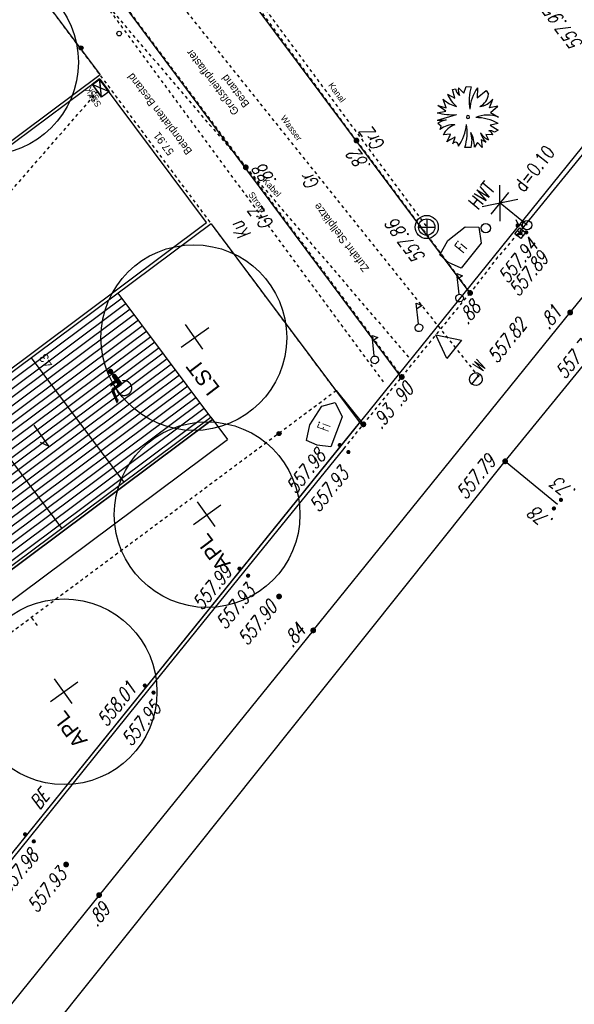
# Model space of a CAD drawing. Header units: metres. Extents: x 2 to 485, y 6 to 594.
# Tile 24 of 176: x 210 to 228, y 140 to 172. Entities that reach past the tile are written whole.
import ezdxf
from ezdxf.enums import TextEntityAlignment as Align

# ---------------------------------------------------------------- set-up
doc = ezdxf.new("R2010")
doc.units = ezdxf.units.M
doc.header["$LTSCALE"] = 0.0125
doc.header["$PDMODE"] = 35
doc.header["$PDSIZE"] = 0.1
for name, pattern in [('237-14_Züricher Str._GL_3_RW_2014-11-28_bea$0$STRICHLINIE2', [9.525, 6.35, -3.175]), ('260241_A_bea$0$GESTRICHELT', [0.4, 0.2, -0.2]), ('260241_A_bea$0$PUNKTIERT', [0.2, 0, -0.2]), ('AUSGEZOGEN', [1, 1, 0]), ('GESTRICHELT', [0.4, 0.2, -0.2]), ('PHANTOM2', [1.25, 0.625, -0.125, 0.125, -0.125, 0.125, -0.125]), ('Strichpunkt', [25.4, 12.7, -6.35, 0, -6.35])]:
    doc.linetypes.add(name, pattern=pattern)
for name, color, linetype in [('237-14_Züricher Str._GL_3_RW_2014-11-28_bea$0$_GRU_Allgemein_Text', 151, 'Continuous'), ('237-14_Züricher Str._GL_3_RW_2014-11-28_bea$0$_GRU_Regenwasser', 150, '237-14_Züricher Str._GL_3_RW_2014-11-28_bea$0$STRICHLINIE2'), ('237-14_Züricher Str._GL_3_RW_2014-11-28_bea$0$_GRU_Symbole', 51, 'Continuous'), ('260241_A_bea$0$B07_FLSTGR', 9, 'Continuous'), ('260241_A_bea$0$B10_GEBAEUDE', 1, 'Continuous'), ('260241_A_bea$0$B21_BORDSTEIN', 5, 'Continuous'), ('260241_A_bea$0$B23_EINFASS', 5, 'Continuous'), ('260241_A_bea$0$B24_EINFASS_GESTR', 5, 'Continuous'), ('260241_A_bea$0$B25_EINFASS_GEPKT', 7, '260241_A_bea$0$PUNKTIERT'), ('260241_A_bea$0$B28_VEINFASS_TXT', 5, 'Continuous'), ('260241_A_bea$0$B30_BEWSYM', 3, 'Continuous'), ('260241_A_bea$0$B37_VSCHILD', 6, 'Continuous'), ('260241_A_bea$0$B38_SPARTEN1_SYM', 2, 'Continuous'), ('260241_A_bea$0$B53_HAUPTHOEHEN', 4, 'Continuous'), ('260241_A_bea$0$B54_HOEHEN', 253, 'Continuous'), ('EVNPRMARY__', 193, 'AUSGEZOGEN'), ('f_baum', 3, 'Continuous'), ('f_einfassung', 51, 'Continuous'), ('f_entwässerung', 170, 'Continuous'), ('f_schraff', 251, 'Continuous'), ('f_sparten', 140, 'Continuous'), ('f_text_100', 7, 'Continuous'), ('f_weg', 2, 'Continuous')]:
    doc.layers.add(name, color=color, linetype=linetype)
doc.styles.add('237-14_Züricher Str._GL_3_RW_2014-11-28_bea$0$STANDARD', font='isocp.shx')
doc.styles.add('260241_A_bea$0$ROMANS', font='ROMANS')
doc.styles.add('260241_A_bea$0$SIMPLEX8', font='SIMPLEX8')
doc.styles.add('260241_A_bea$0$SYMTEXT', font='SIMPLEX', dxfattribs={"width": 0.8})
doc.styles.add('Arial', font='arial.ttf')

# ---------------------------------------------------------------- blocks, each defined once
blk = doc.blocks.new('260241_A_bea$0$HOEHENPKT_ZENTR')
at = {"const_width": 0.75}
blk.add_lwpolyline([(-0.375, 0, 1), (0.375, 0, 1)], format="xyb", close=True, dxfattribs=at)
blk = doc.blocks.new('260241_A_bea$0$HOEHENPKT_DOPP')
at = {"const_width": 0.15}
for points in [[(-0.075, 0.4, 1), (0.075, 0.4, 1)], [(-0.075, -0.4, 1), (0.075, -0.4, 1)]]:
    blk.add_lwpolyline(points, format="xyb", close=True, dxfattribs=at)
blk = doc.blocks.new('260241_A_bea$0$BEL_SCHALTK')
for p, q in [((0.2, 0.23), (0.33, 0.5)), ((-0.165, 0.165), (0.165, 0.165)), ((-0.165, -0.165), (-0.165, 0.165)), ((0.165, 0.165), (0.165, -0.165)), ((0.33, 0.25), (0.2, 0.23)), ((0.26, 0.065), (0.33, 0.25)), ((0.26, 0.115), (0.26, 0.065)), ((0.295, 0.105), (0.26, 0.065)), ((0.165, -0.165), (-0.165, -0.165))]:
    blk.add_line(p, q)
blk.add_point((0, 0))
blk = doc.blocks.new('260241_A_bea$0$BEL_MAST')
for p, q in [((0.15, 0.25), (-0.15, 0.5)), ((-0.15, 0.25), (0.15, 0.5)), ((-0.15, 0.375), (0.15, 0.375)), ((0, 0), (0, 0.375))]:
    blk.add_line(p, q)
blk.add_circle((0, 0), 0.05)
blk = doc.blocks.new('260241_A_bea$0$BUSCH_EINZELN')
for p, q in [((-0.065, 0.385), (-0.03, 0.495)), ((-0.03, 0.495), (0.05, 0.49)), ((-0.33, 0.37), (-0.21, 0.305)), ((-0.25, 0.445), (-0.2, 0.455)), ((-0.21, 0.305), (-0.25, 0.445)), ((-0.155, 0.47), (-0.065, 0.385)), ((0.155, 0.47), (0.15, 0.31)), ((0.15, 0.31), (0.295, 0.43)), ((0.295, 0.43), (0.33, 0.37)), ((-0.36, 0.095), (-0.485, 0.185)), ((-0.485, 0.185), (-0.35, 0.15)), ((-0.35, 0.15), (-0.4, 0.29)), ((0.35, 0.15), (0.4, 0.29)), ((0.48, 0.175), (0.35, 0.15)), ((0.365, 0.075), (0.48, 0.175)), ((-0.5, 0.07), (-0.36, 0.095)), ((-0.495, -0.05), (-0.185, 0.04)), ((0.365, 0.075), (0.495, 0)), ((-0.435, -0.145), (-0.485, -0.105)), ((-0.45, -0.2), (-0.435, -0.145)), ((0.485, -0.105), (0.36, -0.13)), ((0.36, -0.13), (0.49, -0.21)), ((-0.28, -0.275), (-0.4, -0.29)), ((0.4, -0.29), (0.29, -0.28)), ((0.29, -0.28), (0.33, -0.37)), ((0.49, -0.21), (0.43, -0.245)), ((-0.28, -0.365), (-0.34, -0.4)), ((-0.28, -0.365), (-0.205, -0.32)), ((0.155, -0.41), (0.105, -0.485)), ((0.23, -0.49), (0.155, -0.41)), ((0.215, -0.365), (0.23, -0.49)), ((0.215, -0.365), (0.29, -0.405)), ((0.05, -0.49), (-0.05, -0.49))]:
    blk.add_line(p, q)
for centre, radius, start, end in [((0.782, 0.267), 0.765, 163.041, 190.686), ((0.147, 0.563), 0.515, 202.065, 229.819), ((-0.033, 0.486), 0.17, 190.462, 233.057), ((0.038, 0.44), 0.195, 171.286, 207.638), ((0.635, 0.101), 0.605, 142.43, 177.737), ((0.086, 0.392), 0.245, 295.125, 354.891), ((-0.074, 0.622), 0.465, 225.48, 256.185), ((0.159, 0.468), 0.3, 275.972, 323.518), ((-0.244, 1.088), 1.05, 255.893, 273.226), ((0, 0), 0.025, 0, 180), ((0, 0), 0.025, 180, 0), ((0.322, -0.437), 0.47, 68.359, 114.737), ((-0.454, 0.859), 0.91, 267.403, 276.547), ((-0.27, -0.406), 0.37, 102.447, 125.478), ((-0.235, -0.469), 0.345, 86.753, 128.647), ((-0.118, -0.42), 0.31, 108.162, 155.297), ((-0.756, -0.047), 0.735, 324.91, 354.337), ((-0.773, -0.255), 0.76, 342.013, 10.256), ((0.141, -0.68), 0.67, 59.085, 91.349), ((-1.119, 0.051), 0.9, 329.941, 338.777), ((-0.37, -0.481), 0.475, 359.531, 29.114), ((-0.36, -0.378), 0.425, 344.789, 17.598), ((0.448, -0.116), 0.28, 209.73, 245.042), ((0.569, -0.148), 0.38, 196.427, 222.651), ((0.363, -0.332), 0.11, 52.695, 102.247), ((0.325, -0.299), 0.075, 6.572, 78.847), ((-0.815, -0.161), 0.63, 334.687, 345.347), ((-0.204, -0.458), 0.05, 346.012, 146.063)]:
    blk.add_arc(centre, radius, start, end)
blk = doc.blocks.new('260241_A_bea$0$Hoehenpunkt_einfach')
at = {"lineweight": -2}
blk.add_hatch(color=256, dxfattribs=at).paths.add_polyline_path([(0, 0.105, -1), (0, -0.105, -1)], flags=0)
blk.add_circle((0, 0), 0.105, dxfattribs=at)

msp = doc.modelspace()

# ---------------------------------------------------------------- linework, layer by layer
at = {"color": 252}
for p, q in [((222.882, 165.448), (222.882, 164.923)), ((222.619, 165.185), (223.144, 165.185)), ((223.567, 164.746), (224.125, 165.193)), ((224.125, 165.193), (224.569, 165.18)), ((224.569, 165.18), (224.64, 164.665)), ((223.306, 164.289), (223.567, 164.746)), ((224.64, 164.665), (223.998, 163.855)), ((223.589, 164.04), (223.306, 164.289)), ((223.998, 163.855), (223.589, 164.04)), ((223.928, 163.021), (223.858, 163.68)), ((223.858, 163.68), (224.043, 163.611)), ((224.043, 163.611), (223.877, 163.505)), ((222.615, 162.061), (222.545, 162.72)), ((222.545, 162.72), (222.73, 162.651)), ((222.73, 162.651), (222.564, 162.545)), ((221.188, 161.024), (221.118, 161.683)), ((221.118, 161.683), (221.303, 161.614)), ((223.536, 160.939), (223.18, 161.698)), ((223.18, 161.698), (224.001, 161.527)), ((221.303, 161.614), (221.137, 161.508)), ((224.001, 161.527), (223.536, 160.939)), ((224.34, 160.11), (224.599, 160.431)), ((219.1, 158.799), (219.494, 159.395)), ((219.494, 159.395), (219.921, 159.519)), ((219.921, 159.519), (220.146, 159.05)), ((218.992, 158.283), (219.1, 158.799)), ((220.146, 159.05), (219.783, 158.083)), ((219.337, 158.134), (218.992, 158.283)), ((219.783, 158.083), (219.337, 158.134))]:
    msp.add_line(p, q, dxfattribs=at)
for centre, major_axis, start_param, end_param in [((222.882, 165.185), (-0.265, 0.265), 3.926991, 10.210176), ((222.882, 165.185), (-0.186, 0.186), 3.926991, 10.210176), ((224.79, 165.149), (0.106, 0.106), 5.497787, 11.780972), ((223.943, 162.889), (-0.0884, 0.0884), -1.464608, 4.818577), ((222.63, 161.929), (-0.0884, 0.0884), -1.464608, 4.818577), ((221.203, 160.892), (-0.0884, 0.0884), -1.464608, 4.818577), ((224.47, 160.27), (-0.146, 0.146), -1.465553, 4.817632)]:
    msp.add_ellipse(centre, major_axis=major_axis, ratio=1, start_param=start_param, end_param=end_param, dxfattribs=at)
at = {"layer": '237-14_Züricher Str._GL_3_RW_2014-11-28_bea$0$_GRU_Regenwasser', "ltscale": 0.05}
msp.add_line((201.96, 157.743), (212.349, 169.676), dxfattribs=at)
at = {"layer": '237-14_Züricher Str._GL_3_RW_2014-11-28_bea$0$_GRU_Symbole'}
for p, q in [((212.379, 169.386), (212.32, 169.967)), ((212.08, 169.787), (212.619, 169.566))]:
    msp.add_line(p, q, dxfattribs=at)
msp.add_lwpolyline([(212.379, 169.386), (212.08, 169.787), (212.32, 169.967), (212.619, 169.566)], close=True, dxfattribs=at)
at = {"layer": '260241_A_bea$0$B07_FLSTGR', "color": 30, "linetype": 'Continuous'}
msp.add_line((147.972, 68.76), (322.482, 284.91), dxfattribs=at)
at = {"layer": '260241_A_bea$0$B10_GEBAEUDE', "color": 7, "linetype": '260241_A_bea$0$GESTRICHELT'}
for p, q in [((219.951, 159.899), (209.364, 174.073)), ((193.722, 140.388), (219.951, 159.899))]:
    msp.add_line(p, q, dxfattribs=at)
at = {"layer": '260241_A_bea$0$B21_BORDSTEIN', "color": 252, "linetype": 'Continuous'}
msp.add_line((225.416, 157.615), (227.105, 156.23), dxfattribs=at)
at = {"layer": '260241_A_bea$0$B23_EINFASS', "color": 252, "linetype": 'Continuous'}
for p, q in [((231.411, 171.852), (225.958, 165.124)), ((227.517, 162.424), (228.79, 163.986)), ((219.216, 152.152), (227.517, 162.424)), ((225.416, 157.615), (228.571, 161.49)), ((219.951, 159.899), (220.834, 158.809)), ((216.971, 154.034), (220.211, 158.027)), ((206.188, 133.549), (225.416, 157.615)), ((213.915, 150.256), (216.971, 154.034)), ((219.216, 152.152), (212.296, 143.599)), ((210.045, 145.448), (213.915, 150.256)), ((203.862, 137.794), (210.045, 145.448)), ((212.296, 143.599), (205.7, 135.417))]:
    msp.add_line(p, q, dxfattribs=at)
at = {"layer": '260241_A_bea$0$B24_EINFASS_GESTR', "color": 252, "linetype": '260241_A_bea$0$GESTRICHELT'}
for p, q in [((210.298, 176.132), (217.035, 167.114)), ((220.611, 167.98), (216.699, 173.281)), ((220.611, 167.98), (224.285, 163.055)), ((217.035, 167.114), (222.076, 160.34)), ((225.958, 165.124), (225.174, 164.21)), ((225.174, 164.21), (224.285, 163.055)), ((222.076, 160.34), (224.285, 163.055)), ((220.834, 158.809), (222.076, 160.34)), ((220.211, 158.027), (220.834, 158.809))]:
    msp.add_line(p, q, dxfattribs=at)
at = {"layer": '260241_A_bea$0$B25_EINFASS_GEPKT', "color": 7, "linetype": '260241_A_bea$0$PUNKTIERT', "ltscale": 0.5}
msp.add_line((210.303, 152.312), (210.106, 152.576), dxfattribs=at)
at = {"layer": 'EVNPRMARY__', "color": 252}
for p, q in [((212.886, 160.096), (213.025, 160.168)), ((212.886, 160.096), (213.007, 160.061)), ((212.795, 159.889), (212.694, 159.873)), ((212.803, 159.915), (212.724, 159.98)), ((212.909, 159.598), (212.828, 159.563))]:
    msp.add_line(p, q, dxfattribs=at)
for points in [[(212.664, 160.522), (212.576, 160.524), (212.663, 160.522), (212.58, 160.549)], [(212.664, 160.522), (212.58, 160.494), (212.664, 160.522), (212.576, 160.524)], [(212.663, 160.522), (212.58, 160.549), (212.663, 160.522), (212.593, 160.573)], [(212.664, 160.522), (212.594, 160.468), (212.664, 160.522), (212.58, 160.494)], [(212.663, 160.522), (212.593, 160.573), (212.662, 160.523), (212.608, 160.589)], [(212.664, 160.521), (212.615, 160.448), (212.664, 160.522), (212.594, 160.468)], [(212.662, 160.523), (212.608, 160.589), (212.663, 160.522), (212.631, 160.603)], [(212.665, 160.522), (212.65, 160.434), (212.664, 160.521), (212.615, 160.448)], [(212.663, 160.522), (212.631, 160.603), (212.662, 160.523), (212.651, 160.609)], [(212.666, 160.523), (212.688, 160.436), (212.665, 160.522), (212.65, 160.434)], [(212.662, 160.523), (212.651, 160.609), (212.662, 160.522), (212.667, 160.61)], [(212.662, 160.522), (212.667, 160.61), (212.662, 160.52), (212.691, 160.605)], [(212.688, 160.606), (212.703, 160.601), (212.664, 160.521), (212.721, 160.589)], [(212.664, 160.521), (212.664, 160.521), (212.688, 160.606), (212.703, 160.601)], [(212.664, 160.521), (212.721, 160.589), (212.666, 160.524), (212.74, 160.568)], [(212.665, 160.523), (212.749, 160.546), (212.664, 160.521), (212.753, 160.518)], [(212.664, 160.522), (212.711, 160.447), (212.666, 160.523), (212.688, 160.436)], [(212.664, 160.521), (212.753, 160.518), (212.664, 160.522), (212.748, 160.492)], [(212.664, 160.522), (212.748, 160.492), (212.665, 160.522), (212.738, 160.472)], [(212.665, 160.522), (212.738, 160.472), (212.664, 160.522), (212.711, 160.447)], [(212.666, 160.524), (212.74, 160.568), (212.665, 160.523), (212.749, 160.546)], [(212.712, 160.36), (212.753, 160.341), (212.715, 160.39), (212.765, 160.349)], [(212.717, 160.339), (212.743, 160.334), (212.712, 160.36), (212.753, 160.341)], [(212.715, 160.39), (212.765, 160.349), (212.725, 160.409), (212.776, 160.357)], [(212.725, 160.409), (212.776, 160.357), (212.742, 160.428), (212.792, 160.368)], [(212.895, 160.23), (212.726, 160.321), (212.895, 160.23), (212.852, 160.411)], [(212.742, 160.428), (212.792, 160.368), (212.76, 160.438), (212.804, 160.377)], [(212.76, 160.438), (212.804, 160.377), (212.783, 160.443), (212.817, 160.386)], [(212.783, 160.443), (212.817, 160.386), (212.808, 160.441), (212.829, 160.395)], [(212.808, 160.441), (212.829, 160.395), (212.827, 160.433), (212.839, 160.402)], [(212.842, 160.422), (212.837, 160.4), (212.851, 160.412), (212.826, 160.393)], [(212.851, 160.412), (212.826, 160.393), (212.852, 160.409), (212.834, 160.399)], [(212.827, 160.433), (212.839, 160.402), (212.842, 160.422), (212.837, 160.4)], [(212.895, 160.23), (212.852, 160.411), (213.025, 160.168)], [(212.654, 160.073), (212.676, 160.071), (212.656, 160.088), (212.678, 160.083)], [(212.654, 160.061), (212.674, 160.058), (212.654, 160.073), (212.676, 160.071)], [(212.657, 160.046), (212.672, 160.044), (212.654, 160.061), (212.674, 160.058)], [(212.656, 160.088), (212.678, 160.083), (212.661, 160.1), (212.68, 160.095)], [(212.668, 160.022), (212.668, 160.022), (212.657, 160.046), (212.672, 160.044)], [(212.661, 160.1), (212.68, 160.095), (212.667, 160.111), (212.682, 160.107)], [(212.667, 160.111), (212.682, 160.107), (212.674, 160.119), (212.682, 160.108)], [(212.895, 160.23), (212.848, 160.15), (212.895, 160.23), (212.668, 160.022)], [(212.895, 160.23), (212.668, 160.022), (212.895, 160.23), (212.668, 160.022)], [(212.895, 160.23), (212.668, 160.022), (212.895, 160.23), (212.686, 160.13)], [(212.674, 160.119), (212.682, 160.108), (212.68, 160.125), (212.682, 160.109)], [(212.68, 160.125), (212.682, 160.109), (212.686, 160.13), (212.682, 160.104)], [(212.895, 160.23), (212.686, 160.13), (212.895, 160.23), (212.686, 160.13)], [(212.895, 160.23), (212.686, 160.13), (212.895, 160.23), (212.803, 160.213)], [(212.727, 160.321), (212.727, 160.321), (212.717, 160.339), (212.743, 160.334)], [(212.851, 160.013), (212.724, 159.98), (212.851, 160.013), (212.886, 160.096)], [(212.895, 160.23), (212.803, 160.213), (212.895, 160.23), (212.726, 160.321)], [(212.895, 160.23), (212.726, 160.321), (212.895, 160.23), (212.726, 160.321)], [(212.895, 160.23), (212.803, 160.213), (212.895, 160.23), (212.803, 160.213)], [(212.851, 160.013), (213.007, 160.061), (212.851, 160.013), (212.803, 159.915)], [(212.895, 160.23), (212.886, 160.096), (212.895, 160.23), (212.848, 160.15)], [(212.895, 160.23), (212.848, 160.15), (212.895, 160.23), (212.848, 160.15)], [(212.851, 160.013), (212.886, 160.096), (212.851, 160.013), (212.886, 160.096)], [(212.851, 160.013), (212.886, 160.096), (212.851, 160.013), (213.007, 160.061)], [(212.851, 160.013), (213.007, 160.061), (212.851, 160.013), (213.007, 160.061)], [(212.895, 160.23), (213.025, 160.168), (212.895, 160.23), (212.886, 160.096)], [(212.895, 160.23), (212.886, 160.096), (212.895, 160.23), (212.886, 160.096)], [(212.887, 160.096), (213.037, 160.142), (212.886, 160.097), (213.039, 160.127)], [(212.886, 160.097), (213.039, 160.127), (212.887, 160.097), (213.038, 160.11)], [(212.887, 160.097), (213.033, 160.094), (212.886, 160.097), (213.026, 160.079)], [(212.886, 160.097), (213.026, 160.079), (212.887, 160.097), (213.008, 160.061)], [(212.887, 160.096), (212.887, 160.096), (213.025, 160.168), (213.032, 160.156)], [(213.025, 160.168), (213.032, 160.156), (212.887, 160.096), (213.037, 160.142)], [(212.887, 160.097), (213.038, 160.11), (212.887, 160.097), (213.033, 160.094)], [(213.025, 160.168), (213.025, 160.168), (212.895, 160.23), (213.025, 160.168)], [(213.031, 160.236), (213.059, 160.197), (213.06, 160.242), (213.07, 160.199)], [(213.06, 160.242), (213.07, 160.199), (213.09, 160.245), (213.091, 160.201)], [(213.09, 160.245), (213.091, 160.201), (213.124, 160.245), (213.116, 160.201)], [(213.124, 160.245), (213.116, 160.201), (213.155, 160.241), (213.144, 160.198)], [(213.155, 160.241), (213.144, 160.198), (213.191, 160.231), (213.18, 160.189)], [(213.191, 160.231), (213.18, 160.189), (213.222, 160.218), (213.201, 160.18)], [(213.222, 160.218), (213.201, 160.18), (213.247, 160.205), (213.224, 160.167)], [(213.247, 160.205), (213.224, 160.167), (213.27, 160.188), (213.248, 160.148)], [(213.27, 160.188), (213.248, 160.148), (213.296, 160.164), (213.267, 160.13)], [(213.296, 160.164), (213.267, 160.13), (213.319, 160.137), (213.282, 160.112)], [(213.319, 160.137), (213.282, 160.112), (213.338, 160.107), (213.3, 160.083)], [(213.338, 160.107), (213.3, 160.083), (213.349, 160.084), (213.31, 160.063)], [(213.349, 160.084), (213.31, 160.063), (213.359, 160.054), (213.318, 160.038)], [(213.359, 160.054), (213.318, 160.038), (213.367, 160.019), (213.323, 160.011)], [(212.689, 159.927), (212.794, 159.899), (212.687, 159.914), (212.794, 159.897)], [(212.687, 159.914), (212.794, 159.897), (212.688, 159.895), (212.794, 159.892)], [(212.688, 159.895), (212.794, 159.892), (212.694, 159.873), (212.794, 159.889)], [(212.693, 159.942), (212.794, 159.901), (212.689, 159.927), (212.794, 159.899)], [(212.703, 159.959), (212.795, 159.905), (212.693, 159.942), (212.794, 159.901)], [(212.804, 159.758), (212.694, 159.873), (212.795, 159.889)], [(212.804, 159.758), (212.828, 159.563), (212.804, 159.758), (212.694, 159.873)], [(212.71, 159.968), (212.798, 159.91), (212.703, 159.959), (212.795, 159.905)], [(212.723, 159.98), (212.803, 159.915), (212.71, 159.968), (212.798, 159.91)], [(212.724, 159.98), (212.724, 159.98), (212.851, 160.013), (212.724, 159.98)], [(212.851, 160.013), (212.803, 159.915), (212.724, 159.98)], [(212.804, 159.758), (212.795, 159.889), (212.804, 159.758), (212.909, 159.598)], [(212.795, 159.889), (212.795, 159.889), (212.804, 159.758), (212.795, 159.889)], [(212.804, 159.758), (212.909, 159.598), (212.804, 159.758), (212.828, 159.563)], [(212.804, 159.758), (212.909, 159.598), (212.804, 159.758), (212.909, 159.598)], [(212.866, 159.866), (212.904, 159.888), (212.854, 159.897), (212.891, 159.923)], [(212.88, 159.84), (212.915, 159.867), (212.866, 159.866), (212.904, 159.888)], [(212.899, 159.813), (212.932, 159.843), (212.88, 159.84), (212.915, 159.867)], [(212.918, 159.792), (212.947, 159.826), (212.899, 159.813), (212.932, 159.843)], [(212.941, 159.772), (212.963, 159.811), (212.918, 159.792), (212.947, 159.826)], [(212.97, 159.752), (212.992, 159.791), (212.941, 159.772), (212.963, 159.811)], [(213.003, 159.736), (213.022, 159.776), (212.97, 159.752), (212.992, 159.791)], [(213.036, 159.725), (213.042, 159.769), (213.003, 159.736), (213.022, 159.776)], [(213.069, 159.718), (213.069, 159.763), (213.036, 159.725), (213.042, 159.769)], [(213.103, 159.716), (213.105, 159.76), (213.069, 159.718), (213.069, 159.763)], [(213.138, 159.718), (213.135, 159.762), (213.103, 159.716), (213.105, 159.76)], [(213.175, 159.725), (213.164, 159.768), (213.138, 159.718), (213.135, 159.762)], [(213.206, 159.736), (213.192, 159.778), (213.175, 159.725), (213.164, 159.768)], [(213.237, 159.751), (213.214, 159.789), (213.206, 159.736), (213.192, 159.778)], [(213.264, 159.769), (213.238, 159.805), (213.237, 159.751), (213.214, 159.789)], [(213.296, 159.797), (213.261, 159.826), (213.264, 159.769), (213.238, 159.805)], [(213.321, 159.828), (213.279, 159.845), (213.296, 159.797), (213.261, 159.826)], [(213.338, 159.856), (213.298, 159.875), (213.321, 159.828), (213.279, 159.845)], [(213.353, 159.89), (213.311, 159.903), (213.338, 159.856), (213.298, 159.875)], [(213.363, 159.921), (213.318, 159.923), (213.353, 159.89), (213.311, 159.903)], [(213.368, 159.954), (213.324, 159.961), (213.363, 159.921), (213.318, 159.923)], [(213.367, 160.019), (213.323, 160.011), (213.369, 159.986), (213.325, 159.98)], [(213.369, 159.986), (213.325, 159.98), (213.368, 159.954), (213.324, 159.961)], [(212.828, 159.563), (212.828, 159.563), (212.908, 159.598), (212.912, 159.588)], [(212.908, 159.598), (212.912, 159.588), (212.828, 159.563), (212.914, 159.579)], [(212.828, 159.563), (212.914, 159.579), (212.829, 159.563), (212.915, 159.568)], [(212.829, 159.563), (212.915, 159.568), (212.828, 159.563), (212.914, 159.553)], [(212.828, 159.563), (212.907, 159.528), (212.829, 159.563), (212.901, 159.518)], [(212.829, 159.563), (212.901, 159.518), (212.828, 159.563), (212.893, 159.508)], [(212.828, 159.563), (212.893, 159.508), (212.829, 159.563), (212.884, 159.498)], [(212.829, 159.562), (212.874, 159.491), (212.828, 159.563), (212.862, 159.485)], [(212.828, 159.563), (212.914, 159.553), (212.828, 159.563), (212.912, 159.542)], [(212.828, 159.563), (212.912, 159.542), (212.828, 159.563), (212.907, 159.528)], [(212.829, 159.563), (212.884, 159.498), (212.829, 159.562), (212.874, 159.491)]]:
    msp.add_solid(points, dxfattribs=at)
at = {"layer": 'f_baum', "ltscale": 0.5}
for p, q in [((214.943, 161.306), (215.838, 161.939)), ((215.648, 161.24), (215.083, 162.039)), ((215.341, 155.573), (216.232, 156.212)), ((216.047, 155.512), (215.476, 156.307)), ((210.721, 149.85), (211.611, 150.489)), ((211.426, 149.789), (210.856, 150.584))]:
    msp.add_line(p, q, dxfattribs=at)
at = {"layer": 'f_baum'}
for p, q in [((193.118, 141.925), (215.964, 158.963)), ((197.992, 130.716), (220.753, 158.908)), ((215.905, 159.043), (216.443, 158.322)), ((193.516, 141.224), (216.443, 158.322))]:
    msp.add_line(p, q, dxfattribs=at)
at = {"layer": 'f_baum', "ltscale": 0.5}
for centre in [(208.626, 170.51), (215.357, 161.611), (215.786, 155.892), (211.166, 150.169)]:
    msp.add_circle(centre, 3, dxfattribs=at)
at = {"layer": 'f_einfassung'}
for p, q in [((212.314, 169.967), (186.533, 150.755)), ((215.767, 165.333), (212.314, 169.967)), ((190.009, 146.094), (215.767, 165.333)), ((193.038, 141.866), (215.964, 158.963)), ((193.058, 142.006), (215.905, 159.043))]:
    msp.add_line(p, q, dxfattribs=at)
at = {"layer": 'f_entwässerung', "color": 170}
for p, q in [((212.312, 169.97), (212.071, 169.791)), ((212.611, 169.569), (212.312, 169.97)), ((212.37, 169.39), (212.312, 169.97)), ((212.071, 169.791), (212.37, 169.39)), ((212.611, 169.569), (212.071, 169.791)), ((212.37, 169.39), (212.611, 169.569))]:
    msp.add_line(p, q, dxfattribs=at)
at = {"layer": 'f_schraff', "linetype": 'Continuous'}
for p, q in [((213.037, 162.888), (202.217, 154.815)), ((213.17, 162.71), (202.35, 154.637)), ((213.303, 162.532), (202.483, 154.459)), ((213.436, 162.354), (202.616, 154.281)), ((213.569, 162.176), (202.749, 154.102)), ((213.702, 161.997), (202.882, 153.924)), ((213.835, 161.819), (203.015, 153.746)), ((213.967, 161.641), (203.147, 153.568)), ((214.1, 161.463), (203.28, 153.39)), ((214.233, 161.285), (203.413, 153.212)), ((214.366, 161.107), (203.546, 153.033)), ((214.499, 160.928), (203.679, 152.855)), ((214.632, 160.75), (203.812, 152.677)), ((214.765, 160.572), (203.945, 152.499)), ((214.898, 160.394), (204.077, 152.321)), ((215.03, 160.216), (204.21, 152.143)), ((215.163, 160.038), (204.343, 151.964)), ((215.296, 159.859), (204.476, 151.786)), ((215.429, 159.681), (204.609, 151.608)), ((215.562, 159.503), (204.742, 151.43)), ((215.695, 159.325), (204.875, 151.252)), ((215.828, 159.147), (205.007, 151.074))]:
    msp.add_line(p, q, dxfattribs=at)
at = {"layer": 'f_sparten', "linetype": 'GESTRICHELT'}
for p, q in [((199.919, 196.142), (222.882, 165.185)), ((224.574, 160.34), (206.551, 182.872))]:
    msp.add_line(p, q, dxfattribs=at)
at = {"layer": 'f_sparten', "linetype": 'Strichpunkt', "ltscale": 0.002}
msp.add_line((221.486, 160.183), (206.496, 180.53), dxfattribs=at)
at = {"layer": 'f_sparten', "linetype": 'PHANTOM2'}
msp.add_line((205.716, 180.354), (222.336, 160.929), dxfattribs=at)
at = {"layer": 'f_text_100'}
for p, q in [((210.186, 158.781), (210.666, 158.107)), ((210.666, 158.107), (210.407, 158.223))]:
    msp.add_line(p, q, dxfattribs=at)
at = {"layer": 'f_weg'}
for p, q in [((222.039, 160.37), (203.828, 184.801)), ((224.256, 163.093), (213.725, 177.179)), ((209.34, 174.106), (212.329, 170.103)), ((212.329, 170.104), (186.482, 150.824)), ((215.922, 165.293), (190.069, 146.014)), ((215.922, 165.293), (220.798, 158.765)), ((215.905, 159.043), (212.916, 163.052)), ((213.099, 156.951), (210.11, 160.959)), ((211.095, 155.457), (208.106, 159.465)), ((215.964, 158.963), (193.118, 141.925)), ((225.416, 157.615), (227.105, 156.23))]:
    msp.add_line(p, q, dxfattribs=at)
msp.add_circle((212.944, 171.436), 0.075, dxfattribs=at)

# ---------------------------------------------------------------- block references
at = {"layer": '260241_A_bea$0$B30_BEWSYM', "xscale": 2, "yscale": 2}
msp.add_blockref('260241_A_bea$0$BUSCH_EINZELN', (224.215, 168.739), dxfattribs=at)
at = {"layer": '260241_A_bea$0$B38_SPARTEN1_SYM', "rotation": 51.029999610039}
for name, p, xscale, yscale in [('260241_A_bea$0$BEL_MAST', (226.125, 165.248), 3, 3), ('260241_A_bea$0$BEL_SCHALTK', (225.904, 164.986), 0.75, 0.75)]:
    msp.add_blockref(name, p, dxfattribs=dict(at, xscale=xscale, yscale=yscale))
at = {"layer": '260241_A_bea$0$B54_HOEHEN', "color": 252, "xscale": 0.625, "yscale": 0.625, "zscale": 0.625}
for p in [(211.713, 170.973), (218.11, 158.512)]:
    msp.add_blockref('260241_A_bea$0$Hoehenpunkt_einfach', p, dxfattribs=at)
at = {"layer": '260241_A_bea$0$B54_HOEHEN', "color": 252}
for name, p, xscale, yscale, rotation in [('260241_A_bea$0$HOEHENPKT_ZENTR', (220.611, 167.98), 0.1249999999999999, 0.1249999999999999, 358.199999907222), ('260241_A_bea$0$HOEHENPKT_ZENTR', (217.035, 167.114), 0.1249999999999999, 0.1249999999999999, 358.199999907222), ('260241_A_bea$0$HOEHENPKT_DOPP', (225.958, 165.124), 0.449999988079, 0.449999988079, 51.02999961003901), ('260241_A_bea$0$HOEHENPKT_ZENTR', (224.285, 163.055), 0.1249999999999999, 0.1249999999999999, 358.199999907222), ('260241_A_bea$0$HOEHENPKT_ZENTR', (227.517, 162.424), 0.125, 0.125, 51.029999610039), ('260241_A_bea$0$HOEHENPKT_ZENTR', (222.076, 160.34), 0.125, 0.125, 51.029999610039), ('260241_A_bea$0$HOEHENPKT_ZENTR', (220.834, 158.809), 0.125, 0.125, 51.029999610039), ('260241_A_bea$0$HOEHENPKT_DOPP', (220.211, 158.027), 0.449999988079, 0.449999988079, 51.02999961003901), ('260241_A_bea$0$HOEHENPKT_ZENTR', (225.416, 157.615), 0.125, 0.125, 51.029999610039), ('260241_A_bea$0$HOEHENPKT_DOPP', (227.105, 156.23), 0.4499999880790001, 0.4499999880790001, 140.6478427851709), ('260241_A_bea$0$HOEHENPKT_DOPP', (216.971, 154.034), 0.449999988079, 0.449999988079, 51.02999961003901), ('260241_A_bea$0$HOEHENPKT_ZENTR', (218.111, 153.248), 0.125, 0.125, 51.029999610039), ('260241_A_bea$0$HOEHENPKT_ZENTR', (219.216, 152.152), 0.125, 0.125, 51.029999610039), ('260241_A_bea$0$HOEHENPKT_DOPP', (213.915, 150.256), 0.449999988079, 0.449999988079, 51.02999961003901), ('260241_A_bea$0$HOEHENPKT_DOPP', (210.045, 145.448), 0.449999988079, 0.449999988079, 51.02999961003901), ('260241_A_bea$0$HOEHENPKT_ZENTR', (211.23, 144.587), 0.125, 0.125, 51.029999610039), ('260241_A_bea$0$HOEHENPKT_ZENTR', (212.296, 143.599), 0.125, 0.125, 51.029999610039)]:
    msp.add_blockref(name, p, dxfattribs=dict(at, xscale=xscale, yscale=yscale, rotation=rotation))

# ---------------------------------------------------------------- texts
at = {"color": 252, "width": 0.56}
for s, height, rotation, style, oblique, p in [('Fi', 0.375, 51.085, '260241_A_bea$0$SYMTEXT', 360, (224.055, 164.328)), ('W', 0.412, 51.03, '260241_A_bea$0$SIMPLEX8', 360, (224.669, 160.487)), ('Fi', 0.375, 68.9437, '260241_A_bea$0$SYMTEXT', 0, (219.692, 158.551))]:
    msp.add_text(s, height=height, rotation=rotation, dxfattribs=dict(at, style=style, oblique=oblique)).set_placement(p)
at = {"layer": '237-14_Züricher Str._GL_3_RW_2014-11-28_bea$0$_GRU_Allgemein_Text', "style": '237-14_Züricher Str._GL_3_RW_2014-11-28_bea$0$STANDARD', "width": 0.7}
msp.add_text('SSK', height=0.25, rotation=126.7276, dxfattribs=at).set_placement((212.215, 169.3), align=Align.MIDDLE_LEFT)
at = {"layer": '260241_A_bea$0$B28_VEINFASS_TXT', "color": 252, "style": '260241_A_bea$0$ROMANS', "oblique": 15, "width": 0.75}
for s, rotation, p in [('GrZ', 126.7502, (221.329, 168.151)), ('Gr', 126.7324, (219.296, 166.776)), ('GrZ', 126.7502, (217.732, 165.596)), ('Ku', 126.5783, (217.059, 165.198)), ('BE', 51.0841, (210.544, 146.553))]:
    msp.add_text(s, height=0.45, rotation=rotation, dxfattribs=at).set_placement(p, align=Align.CENTER)
at = {"layer": '260241_A_bea$0$B37_VSCHILD', "color": 252, "style": '260241_A_bea$0$ROMANS', "width": 0.75}
msp.add_text('HWT', height=0.45, rotation=50.3781, dxfattribs=at).set_placement((225.111, 166.41), align=Align.RIGHT)
at = {"layer": '260241_A_bea$0$B38_SPARTEN1_SYM', "style": '260241_A_bea$0$ROMANS', "width": 0.75}
msp.add_text('d=0.10', height=0.45, rotation=51.637, dxfattribs=at).set_placement((226.02, 166.284))
at = {"layer": '260241_A_bea$0$B53_HAUPTHOEHEN', "color": 252, "style": '260241_A_bea$0$ROMANS', "oblique": 15, "width": 0.75}
for s, rotation, p in [('557.95', 126.6418, (226.819, 172.236)), ('557.94', 51.0841, (226.323, 164.712)), ('557.89', 51.0841, (226.669, 164.288)), ('557.98', 51.0841, (219.467, 157.91)), ('557.93', 51.0841, (220.216, 157.317)), ('557.99', 51.0841, (216.441, 154.15)), ('557.93', 51.0841, (217.198, 153.531)), ('557.90', 51.0841, (217.906, 153.011)), ('558.01', 51.0841, (213.358, 150.386)), ('557.95', 51.0841, (214.151, 149.758)), ('557.98', 51.0841, (210.194, 144.977)), ('557.93', 51.0841, (211.106, 144.379))]:
    msp.add_text(s, height=0.45, rotation=rotation, dxfattribs=at).set_placement(p, align=Align.MIDDLE_RIGHT)
msp.add_text('557.86', height=0.45, rotation=126.8917, dxfattribs=at).set_placement((222.382, 164.85), align=Align.CENTER)
msp.add_text('557.82', height=0.45, rotation=51.0841, dxfattribs=at).set_placement((224.973, 160.894), align=Align.MIDDLE_LEFT)
for s, rotation, p in [('557.78', 50.7901, (228.351, 161.476)), ('557.79', 50.8618, (225.142, 157.584))]:
    msp.add_text(s, height=0.45, rotation=rotation, dxfattribs=at).set_placement(p, align=Align.RIGHT)
at = {"layer": '260241_A_bea$0$B54_HOEHEN', "color": 252, "style": '260241_A_bea$0$ROMANS', "oblique": 15, "width": 0.75}
for s, rotation, p in [('.82', 127.3399, (220.474, 167.605)), ('.88', 127.3399, (217.429, 167.124)), ('.88', 51.0841, (224.479, 162.707)), ('.90', 51.0841, (222.315, 160.062)), ('.93', 51.0841, (221.692, 159.326)), ('.73', 140.9318, (227.023, 156.956)), ('.78', 140.7932, (226.294, 156.002)), ('.84', 51.0841, (218.82, 152.272)), ('.89', 51.0841, (212.504, 143.251))]:
    msp.add_text(s, height=0.45, rotation=rotation, dxfattribs=at).set_placement(p, align=Align.MIDDLE_RIGHT)
msp.add_text('.81', height=0.45, rotation=51.0841, dxfattribs=at).set_placement((227.274, 162.405), align=Align.RIGHT)
at = {"layer": 'f_entwässerung', "color": 170}
msp.add_text('SSK', height=0.2, rotation=126.7276, dxfattribs=at).set_placement((212.378, 169.154))
at = {"layer": 'f_sparten', "style": 'Arial'}
for s, rotation, p in [('Kanal', 306.3644, (219.689, 169.763)), ('Wasser', 306.3644, (218.148, 168.705)), ('Kabel', 312.0956, (217.566, 166.663)), ('Strom', 306.7715, (217.107, 166.23))]:
    msp.add_text(s, height=0.2, rotation=rotation, dxfattribs=at).set_placement(p)
at = {"layer": 'f_text_100'}
for s, height, rotation, p in [('Großsteinpflaster', 0.25, 127.224, (216.834, 168.917)), ('Betonplatten Bestand', 0.25, 127.224, (215.318, 167.64)), ('Bestand', 0.25, 127.224, (217.17, 169.164)), ('57.91', 0.25, 126.7276, (214.733, 167.615)), ('Zufahrt Stellplätze', 0.25, 127.224, (221.034, 163.849)), ('43', 0.3, 127.224, (210.841, 160.777)), ('LST', 0.5, 127.224, (216.223, 159.988)), ('APL', 0.5, 127.224, (216.565, 154.317)), ('APL', 0.5, 127.224, (211.944, 148.594))]:
    msp.add_text(s, height=height, rotation=rotation, dxfattribs=at).set_placement(p)

doc.saveas('drawing.dxf')
